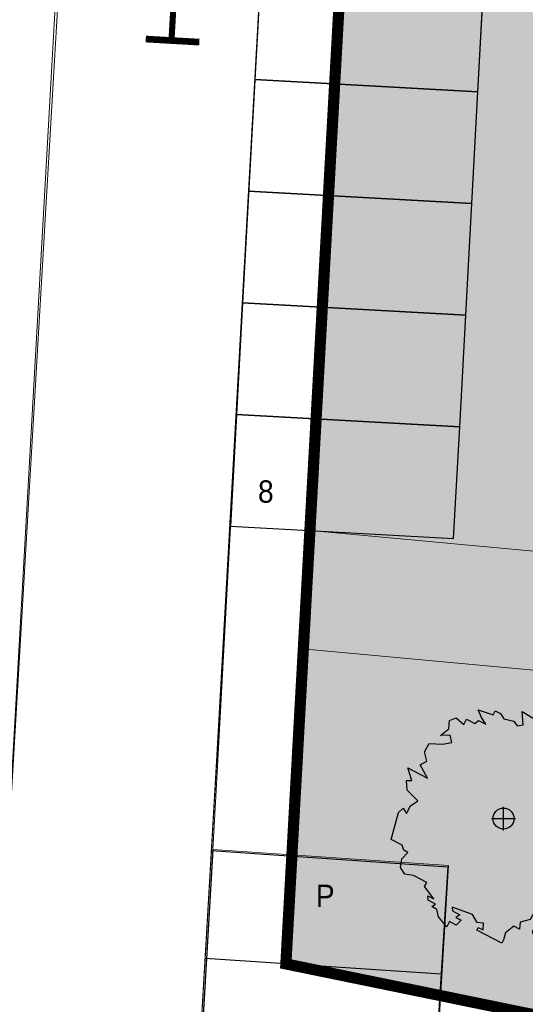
# Model space of a CAD drawing. Extents: x -1000932 to 2054797, y 285738 to 764020.
# Tile 95 of 256: x -234904 to -223594, y 500538 to 522552. Entities that reach past the tile are written whole.
import ezdxf

# ---------------------------------------------------------------- set-up
doc = ezdxf.new("R2010")
doc.units = 0
doc.header["$MEASUREMENT"] = 0
doc.layers.get('0').update_dxf_attribs({"color": 1, "linetype": 'CONTINUOUS'})
for name, color, linetype in [('--schets pp', 1, 'CONTINUOUS'), ('-boom', 8, 'CONTINUOUS'), ('31.', 7, 'CONTINUOUS'), ('A-0900-TERREIN', 14, 'CONTINUOUS'), ('bomen', 1, 'CONTINUOUS')]:
    doc.layers.add(name, color=color, linetype=linetype)
for name, color, linetype, lineweight in [('V00', 7, 'CONTINUOUS', 0), ('Z06', 7, 'CONTINUOUS', 0), ('Z09', 7, 'CONTINUOUS', 0)]:
    doc.layers.add(name, color=color, linetype=linetype, lineweight=lineweight)
doc.styles.add('JK-T', font='arial.ttf', dxfattribs={"width": 0.9})
doc.styles.add('Style-INTL_ISO_EQUAL', font='INTL_ISO_EQUAL.shx')

# ---------------------------------------------------------------- blocks, each defined once
blk = doc.blocks.new('UNNAMED')
at = {"color": 0}
for p, q in [((0, -0.5), (0, 0.5)), ((-0.5, 0), (0.5, 0))]:
    blk.add_line(p, q, dxfattribs=at)
blk = doc.blocks.new('boom')
at = {"layer": '31.', "color": 7, "linetype": 'Continuous'}
for points in [[(2252, -1106), (2174, -1256), (2210, -1343), (2134, -1385), (1982, -1306), (1886, -1256), (1704, -1162), (1724, -1227), (1831, -1282), (1731, -1475), (1810, -1584), (1849, -1510), (1958, -1566), (2000, -1669), (1928, -1809), (1853, -1770), (1769, -1930), (1516, -2125), (1455, -2242), (1326, -2176), (1036, -2338), (950, -2502), (853, -2352), (667, -2590), (646, -2521), (706, -2406), (860, -2260), (686, -2098), (595, -2253), (372, -2314), (359, -2471), (230, -2404), (44, -2552), (-1, -2709), (-40, -2785), (-597, -2495), (-564, -2431), (-457, -2486), (-449, -2341), (-589, -2322), (-691, -2147), (-1147, -1978), (-1138, -2064), (-977, -2148), (-1064, -2211), (-947, -2272), (-1056, -2379), (-1206, -2301), (-1268, -2419), (-1454, -2198), (-1493, -2035), (-1602, -1968), (-1524, -1910), (-1684, -1827), (-1691, -1726), (-1560, -1794), (-1766, -1521), (-1716, -1425), (-2016, -1269), (-2204, -1239), (-2305, -1092), (-2275, -903), (-2143, -754), (-2228, -709), (-2266, -594), (-2513, -466), (-2348, 139), (-2243, 236), (-2169, 116), (-2080, 288), (-1914, 397), (-2159, 633), (-2173, 849), (-2048, 851), (-2137, 1136), (-1701, 908), (-1864, 1205), (-1716, 1286), (-1765, 1496), (-1667, 1683), (-1367, 1668), (-1156, 1699), (-1191, 1867), (-1412, 1860), (-1226, 2010), (-1212, 2193), (-1060, 2251), (-889, 2107), (-828, 2225), (-644, 2130), (-557, 2193), (-396, 2110), (-496, 2257), (-569, 2431), (-230, 2323), (-186, 2409), (-68, 2347), (6, 2228), (227, 2181), (306, 2072), (441, 2096), (417, 2398), (831, 2139), (923, 2159), (996, 2012), (1218, 2019), (1151, 1891), (1262, 1738), (1393, 1724), (1450, 1572), (1539, 1743), (1787, 1669), (1887, 1495), (1926, 1570), (2020, 1412)], [(2020, 1412), (1980, 1296), (2174, 1237), (2080, 768), (2177, 718), (2238, 836), (2438, 502), (2265, 170), (2180, -89), (2493, 49), (2438, -158), (2305, -345), (2498, -295), (2366, -703), (2463, -753), (2252, -1106)]]:
    blk.add_lwpolyline(points, dxfattribs=at)
blk.add_circle((0, 0), 235, dxfattribs=at)
blk = doc.blocks.new('bomen')
at = {"layer": '-boom', "linetype": 'Continuous'}
blk.add_blockref('boom', (44730, -123848), dxfattribs=at)
at = {"layer": 'bomen', "xscale": 531.2874016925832, "yscale": 531.2874016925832, "zscale": 531.2874016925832}
blk.add_blockref('UNNAMED', (44730, -123848), dxfattribs=at)
blk = doc.blocks.new('eigendomssituatie')
at = {"layer": '--schets pp', "linetype": 'Continuous', "transparency": 33554495}
h = blk.add_hatch(color=140, dxfattribs=at)
h.dxf.hatch_style = 1
h.paths.add_polyline_path([(9221, 16017), (-3884, 17237), (-5436, 504), (0, 0), (-2500, -26949), (-6847, -26546), (-6943, -27582), (-9442, -27350), (-9346, -26314), (-13692, -25911), (-13542, -23750), (-24868, -22700), (-35971, -21670), (-39085, -21481), (-35919, 15171), (-35449, 20057), (-40996, 20385), (-45060, -52868), (-5988, -60874), (-5392, -55500), (3604, -48873)])
at = {"layer": '--schets pp', "color": 140, "linetype": 'Continuous', "const_width": 250}
blk.add_lwpolyline([(9221, 16017), (-3884, 17237), (-5436, 504), (0, 0), (-2500, -26949), (-6847, -26546), (-6943, -27582), (-9442, -27350), (-9346, -26314), (-13692, -25911), (-13542, -23750), (-24868, -22700), (-35971, -21670), (-39085, -21481), (-35919, 15171), (-35449, 20057), (-40996, 20385), (-45060, -52868), (-5988, -60874), (-5392, -55500), (3604, -48873)], close=True, dxfattribs=at)

msp = doc.modelspace()

# ---------------------------------------------------------------- linework, layer by layer
at = {"layer": '--schets pp', "ltscale": 200}
for points in [[(-229646.89, 521212.68), (-224654.266, 520941.179), (-224518.516, 523437.491), (-229511.139, 523708.992)], [(-229782.64, 518716.369), (-224790.017, 518444.868), (-224654.266, 520941.179), (-229646.89, 521212.68)], [(-229918.391, 516220.057), (-224925.767, 515948.556), (-224790.017, 518444.868), (-229782.64, 518716.369)], [(-230054.141, 513723.745), (-225061.518, 513452.244), (-224925.767, 515948.556), (-229918.391, 516220.057)], [(-230189.892, 511227.434), (-225197.268, 510955.933), (-225061.518, 513452.244), (-230054.141, 513723.745)]]:
    msp.add_lwpolyline(points, close=True, dxfattribs=at)
for points in [[(-230617, 503979.671), (-225325, 503611.78), (-226382, 486808.78), (-231608, 487040.78)], [(-230585.734, 503998.921), (-231570.734, 487077.921)], [(-225476, 501211.343), (-230758.572, 501559.843)], [(-225476, 501211.343), (-230758.572, 501559.843)]]:
    msp.add_lwpolyline(points, dxfattribs=at)
at = {"layer": 'A-0900-TERREIN', "color": 14, "linetype": 'Continuous', "lineweight": 13}
for points in [[(-198472, 591361.78), (-219309, 583958.78, 0.325245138), (-226411.998, 574135.78), (-227112, 560602.78), (-227915, 559083.78), (-228047, 555824.78), (-227550, 554612.78), (-228049, 546438.78), (-228049, 546438.78), (-228546, 540316.78), (-228546, 540316.78), (-229103.887, 531197.927), (-224111.264, 530926.426), (-225197.268, 510955.933), (-230189.892, 511227.434), (-231608, 487040.78), (-231985, 477392.78), (-214527, 474405.78), (-199419, 472192.78), (-199255.679, 472942.78), (-193108.64, 471481.093), (-190938.609, 470963.905)], [(-198472, 591361.78), (-219309, 583958.78, 0.325245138), (-226411.998, 574135.78), (-227112, 560602.78), (-227369.595, 557017.708), (-227550, 554612.78), (-227550, 554612.78), (-228049, 546438.78), (-228367.786, 543593.936), (-228472.4, 541670.195), (-228546, 540316.78), (-229028, 532296.78), (-229087.803, 531197.052), (-230350.911, 508265.25), (-230508, 505842.78), (-231608, 487040.78), (-231985, 477392.78), (-214527, 474405.78), (-199419, 472192.78), (-199255.679, 472942.78), (-193108.64, 471481.093), (-190938.609, 470963.905)]]:
    msp.add_lwpolyline(points, format="xyb", dxfattribs=at)
msp.add_lwpolyline([(-231322, 586408.749), (-233157, 561645.546), (-231842.714, 559558.078), (-232832.561, 543836.732), (-233085, 541088.78), (-236452, 481465.78), (-231836.031, 481205.093)], dxfattribs=at)
at = {"layer": 'A-0900-TERREIN', "color": 251, "linetype": 'Continuous', "lineweight": 5}
for points in [[(-229028, 532296.78), (-230508, 505842.78)], [(-222036.609, 510542.687), (-228322.257, 511126.843)], [(-222036.609, 510542.687), (-228322.257, 511126.843)], [(-222279.164, 507903.812), (-228495.703, 508478.796)]]:
    msp.add_lwpolyline(points, dxfattribs=at)
at = {"layer": 'V00', "flags": 128}
for points in [[(-236487.734, 481507.921), (-232975.734, 541203.921), (-232894.237, 542589.187), (-231839.237, 559614.187), (-233185.734, 561813.921), (-233177.734, 561913.921)], [(-229028.734, 532579.921), (-230496.734, 505584.921)], [(-230585.734, 503998.921), (-230496.734, 505584.921)], [(-231570.734, 487077.921), (-226325.734, 486813.921), (-225315.734, 503638.921), (-230585.734, 503998.921)]]:
    msp.add_lwpolyline(points, dxfattribs=at)

# ---------------------------------------------------------------- block references
at = {"layer": '--schets pp', "linetype": 'Continuous'}
for name, p in [('bomen', (-268811.487, 628537.48)), ('eigendomssituatie', (-183889.995, 554308.852))]:
    msp.add_blockref(name, p, dxfattribs=at)

# ---------------------------------------------------------------- texts
at = {"layer": 'Z06', "style": 'Style-INTL_ISO_EQUAL'}
msp.add_text('Havenstraat', height=1200, rotation=86.6739264, dxfattribs=at).set_placement((-230897.734, 521843.921))
at = {"layer": 'Z09', "style": 'JK-T', "width": 0.9}
for s, p in [('8', (-229572.874, 511752.527)), ('P', (-228278.963, 502712.49))]:
    msp.add_text(s, height=500, dxfattribs=at).set_placement(p)

doc.saveas('drawing.dxf')
